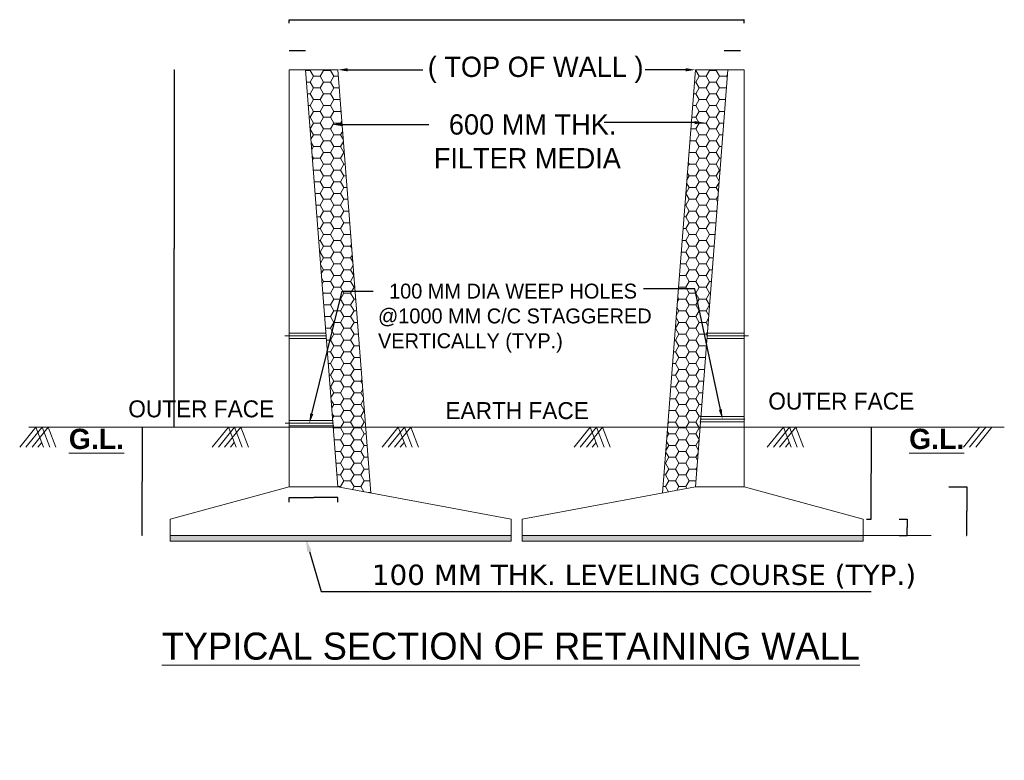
# Model space of a CAD drawing. Header units: millimetres. Extents: x -20950785 to 43207042, y -3207472 to 3168443.
# Tile 3 of 89: x 8415289 to 8433991, y -1824321 to -1810257. Entities that reach past the tile are written whole.
import ezdxf
from ezdxf import colors
from ezdxf.entities.mleader import LeaderData, LeaderLine
from ezdxf.math import Vec2, Vec3

# ---------------------------------------------------------------- set-up
doc = ezdxf.new("R2010")
doc.units = ezdxf.units.MM
doc.header["$LTSCALE"] = 60
doc.header["$MEASUREMENT"] = 0
for name, color, linetype in [('AAA', 210, 'Continuous'), ('AAA @ 1', 210, 'Continuous'), ('TEXT', 7, 'Continuous')]:
    doc.layers.add(name, color=color, linetype=linetype)
doc.layers.add('HAAAA', color=7, linetype='Continuous', lineweight=15, plot=False, transparency=0.01)
doc.dimstyles.get("Standard").update_dxf_attribs({"dimtxt": 400, "dimasz": 215, "dimexe": 0.18, "dimexo": 0.0625, "dimgap": 0.09, "dimtad": 0, "dimtih": 1, "dimtoh": 1, "dimdec": 0, "dimzin": 4, "dimdsep": 46, "dimtxsty": 'Standard', "dimblk": 'OPEN90', "dimcen": 0, "dimadec": 0, "dimazin": 1, "dimtfac": 1, "dimtdec": 0, "dimtix": 1, "dimtofl": 0, "dimtmove": 0, "dimatfit": 3, "dimldrblk": 'OPEN30', "dimfxl": 1, "dimtolj": 1, "dimtzin": 0, "dimarcsym": 0})
pattern_1 = [(0, (4343289.5, 590739.92), (192.8571429, 111.3461233), [128.571429, -257.142857]), (120, (4343289.5, 590739.92), (-192.8571429, 111.3461233), [128.571429, -257.142857]), (60, (4343289.5, 590739.92), (4e-14, 222.6922467), [-257.142857, 128.571429])]

# ---------------------------------------------------------------- blocks, each defined once
blk = doc.blocks.new('_Open90')
at = {"color": 0, "linetype": 'ByBlock', "lineweight": -2}
for p, q in [((0, 0), (-1, 0)), ((-0.5, 0.5), (0, 0)), ((0, 0), (-0.5, -0.5))]:
    blk.add_line(p, q, dxfattribs=at)
blk = doc.blocks.new('*D626')
at = {"layer": 'AAA', "color": 0, "lineweight": -2, "ltscale": 2, "transparency": 16777216}
for p, q in [((8420408, -1810846), (8420408, -1810846)), ((8420715, -1810846), (8420410, -1810846)), ((8420717, -1810846), (8420717, -1810846))]:
    blk.add_line(p, q, dxfattribs=at)
at = {"layer": 'Defpoints', "color": 0, "lineweight": 9, "ltscale": 2, "transparency": 16777216}
for p in [(8420408, -1810846), (8420408, -1810846), (8420717, -1810846)]:
    blk.add_point(p, dxfattribs=at)
at = {"layer": 'AAA', "color": 0, "lineweight": -2, "ltscale": 2, "transparency": 16777216, "xscale": 2, "yscale": 2, "zscale": 2, "rotation": 180}
blk.add_blockref('_Open90', (8420408, -1810846), dxfattribs=at)
at = {"layer": 'AAA', "color": 0, "lineweight": -2, "ltscale": 2, "transparency": 16777216, "xscale": 2, "yscale": 2, "zscale": 2}
blk.add_blockref('_Open90', (8420717, -1810846), dxfattribs=at)
at = {"layer": 'AAA', "color": 0, "lineweight": 9, "ltscale": 2, "transparency": 16777216, "insert": (8420562, -1810845), "char_height": 1.5, "attachment_point": 5}
blk.add_mtext('\\A1;{\\H1.33333x;300}', dxfattribs=at)
blk = doc.blocks.new('_Open30')
at = {"color": 0, "linetype": 'ByBlock', "lineweight": -2}
for p, q in [((-1, 0.3), (0, 0)), ((0, 0), (-1, -0.3)), ((0, 0), (-1, 0))]:
    blk.add_line(p, q, dxfattribs=at)
blk = doc.blocks.new('*D627')
at = {"layer": 'Defpoints', "color": 0, "lineweight": 9, "transparency": 16777216}
for p in [(8431993, -1819745), (8432144, -1819745), (8431993, -1820054)]:
    blk.add_point(p, dxfattribs=at)
at = {"layer": 'TEXT', "color": 0, "lineweight": -2, "transparency": 16777216}
for p, q in [((8431993, -1819745), (8432144, -1819745)), ((8432144, -1819746), (8432144, -1819898)), ((8432144, -1820053), (8432144, -1819901)), ((8431993, -1820054), (8432144, -1820054))]:
    blk.add_line(p, q, dxfattribs=at)
for p, rotation in [((8432144, -1819745), 90), ((8432144, -1820054), 270)]:
    blk.add_blockref('_Open90', p, dxfattribs=dict(at, rotation=rotation))
at = {"layer": 'TEXT', "color": 0, "lineweight": 9, "transparency": 16777216, "insert": (8432144, -1819899), "char_height": 2, "attachment_point": 5}
blk.add_mtext('\\A1;{\\H1.76471x;300}', dxfattribs=at)
blk = doc.blocks.new('*D628')
at = {"layer": 'Defpoints', "color": 0, "lineweight": 9, "ltscale": 2, "transparency": 16777216}
for p in [(8431455, -1817997), (8431461, -1817997), (8431373, -1819745)]:
    blk.add_point(p, dxfattribs=at)
at = {"layer": 'TEXT', "color": 0, "lineweight": -2, "ltscale": 2, "transparency": 16777216}
for p, q in [((8431455, -1817997), (8431461, -1817997)), ((8431461, -1817998), (8431461, -1818869)), ((8431461, -1819744), (8431461, -1818872)), ((8431373, -1819745), (8431461, -1819745))]:
    blk.add_line(p, q, dxfattribs=at)
for p, rotation in [((8431461, -1817997), 90), ((8431461, -1819745), 270)]:
    blk.add_blockref('_Open90', p, dxfattribs=dict(at, rotation=rotation))
at = {"layer": 'TEXT', "color": 0, "lineweight": 9, "ltscale": 2, "transparency": 16777216, "insert": (8431461, -1818871), "char_height": 1.7, "attachment_point": 5}
blk.add_mtext('\\A1;{\\H1.76471x;1700}', dxfattribs=at)
blk = doc.blocks.new('*D629')
at = {"layer": 'Defpoints', "color": 0, "lineweight": 9, "ltscale": 2, "transparency": 16777216}
for p in [(8432935, -1819128), (8433281, -1819128), (8433272, -1820054)]:
    blk.add_point(p, dxfattribs=at)
at = {"layer": 'TEXT', "color": 0, "lineweight": -2, "ltscale": 2, "transparency": 16777216}
for p, q in [((8432935, -1819128), (8433281, -1819128)), ((8433281, -1819129), (8433281, -1819589)), ((8433281, -1820053), (8433281, -1819592)), ((8433272, -1820054), (8433281, -1820054))]:
    blk.add_line(p, q, dxfattribs=at)
for p, rotation in [((8433281, -1819128), 90), ((8433281, -1820054), 270)]:
    blk.add_blockref('_Open90', p, dxfattribs=dict(at, rotation=rotation))
at = {"layer": 'TEXT', "color": 0, "lineweight": 9, "ltscale": 2, "transparency": 16777216, "insert": (8433281, -1819591), "char_height": 1.7, "attachment_point": 5}
blk.add_mtext('\\A1;{\\H1.76471x;900}', dxfattribs=at)
blk = doc.blocks.new('*D630')
at = {"layer": 'Defpoints', "color": 0, "lineweight": 9, "ltscale": 2, "transparency": 16777216}
for p in [(8420408, -1819422), (8421334, -1819329), (8421334, -1819422)]:
    blk.add_point(p, dxfattribs=at)
at = {"layer": 'TEXT', "color": 0, "lineweight": -2, "ltscale": 2, "transparency": 16777216}
for p, q in [((8420408, -1819422), (8420408, -1819329)), ((8420409, -1819329), (8420867, -1819329)), ((8421333, -1819329), (8420875, -1819329)), ((8421334, -1819422), (8421334, -1819329))]:
    blk.add_line(p, q, dxfattribs=at)
at = {"layer": 'TEXT', "color": 0, "lineweight": -2, "ltscale": 2, "transparency": 16777216, "rotation": 180}
blk.add_blockref('_Open90', (8420408, -1819329), dxfattribs=at)
at = {"layer": 'TEXT', "color": 0, "lineweight": -2, "ltscale": 2, "transparency": 16777216}
blk.add_blockref('_Open90', (8421334, -1819329), dxfattribs=at)
at = {"layer": 'TEXT', "color": 0, "lineweight": 9, "ltscale": 2, "transparency": 16777216, "insert": (8420871, -1819329), "char_height": 1.7, "attachment_point": 5}
blk.add_mtext('\\A1;{\\H1.76471x;900}', dxfattribs=at)
blk = doc.blocks.new('*D631')
at = {"layer": 'Defpoints', "color": 0, "lineweight": 9, "ltscale": 2, "transparency": 16777216}
for p in [(8418220, -1811208), (8418220, -1817997), (8418220, -1817997)]:
    blk.add_point(p, dxfattribs=at)
at = {"layer": 'TEXT', "color": 0, "lineweight": -2, "ltscale": 2, "transparency": 16777216}
for p, q in [((8418220, -1811208), (8418220, -1811208)), ((8418220, -1811213), (8418220, -1814601)), ((8418220, -1817992), (8418220, -1814603)), ((8418220, -1817997), (8418220, -1817997))]:
    blk.add_line(p, q, dxfattribs=at)
at = {"layer": 'TEXT', "color": 0, "lineweight": -2, "ltscale": 2, "transparency": 16777216, "xscale": 5, "yscale": 5, "zscale": 5}
for p, rotation in [((8418220, -1811208), 90), ((8418220, -1817997), 270)]:
    blk.add_blockref('_Open90', p, dxfattribs=dict(at, rotation=rotation))
at = {"layer": 'TEXT', "color": 0, "lineweight": 9, "ltscale": 2, "transparency": 16777216, "insert": (8418220, -1814602), "char_height": 1.7, "attachment_point": 5}
blk.add_mtext('\\A1;{\\H1.17647x;6815}', dxfattribs=at)
blk = doc.blocks.new('*D632')
at = {"layer": 'Defpoints', "color": 0, "lineweight": 9, "ltscale": 2, "transparency": 16777216}
for p in [(8417618, -1817997), (8417618, -1820054), (8417618, -1820054)]:
    blk.add_point(p, dxfattribs=at)
at = {"layer": 'TEXT', "color": 0, "lineweight": -2, "ltscale": 2, "transparency": 16777216}
for p, q in [((8417618, -1817997), (8417618, -1817997)), ((8417618, -1818000), (8417618, -1819024)), ((8417618, -1820051), (8417618, -1819027)), ((8417618, -1820054), (8417618, -1820054))]:
    blk.add_line(p, q, dxfattribs=at)
at = {"layer": 'TEXT', "color": 0, "lineweight": -2, "ltscale": 2, "transparency": 16777216, "xscale": 3, "yscale": 3, "zscale": 3}
for p, rotation in [((8417618, -1817997), 90), ((8417618, -1820054), 270)]:
    blk.add_blockref('_Open90', p, dxfattribs=dict(at, rotation=rotation))
at = {"layer": 'TEXT', "color": 0, "lineweight": 9, "ltscale": 2, "transparency": 16777216, "insert": (8417618, -1819025), "char_height": 1.7, "attachment_point": 5}
blk.add_mtext('\\A1;{\\H1.76471x;2000}', dxfattribs=at)
blk = doc.blocks.new('*D614')
at = {"layer": 'Defpoints', "color": 0, "lineweight": 9, "ltscale": 2, "transparency": 16777216}
for p in [(8429048, -1810260), (8420408, -1810320), (8429048, -1810320)]:
    blk.add_point(p, dxfattribs=at)
at = {"layer": 'HAAAA', "color": 0, "lineweight": -2, "ltscale": 2, "transparency": 16777216}
for p, q in [((8420408, -1810320), (8420408, -1810260)), ((8420411, -1810260), (8429045, -1810260)), ((8429048, -1810320), (8429048, -1810260))]:
    blk.add_line(p, q, dxfattribs=at)
at = {"layer": 'HAAAA', "color": 0, "lineweight": -2, "ltscale": 2, "transparency": 16777216, "xscale": 3, "yscale": 3, "zscale": 3, "rotation": 180}
blk.add_blockref('_Open90', (8420408, -1810260), dxfattribs=at)
at = {"layer": 'HAAAA', "color": 0, "lineweight": -2, "ltscale": 2, "transparency": 16777216, "xscale": 3, "yscale": 3, "zscale": 3}
blk.add_blockref('_Open90', (8429048, -1810260), dxfattribs=at)
at = {"layer": 'HAAAA', "color": 0, "lineweight": 9, "ltscale": 2, "transparency": 16777216, "insert": (8424728, -1810259), "char_height": 3, "attachment_point": 5}
blk.add_mtext('\\A1;8400', dxfattribs=at)
blk = doc.blocks.new('*D615')
at = {"layer": 'AAA', "color": 0, "lineweight": -2, "ltscale": 2, "transparency": 16777216}
for p, q in [((8428670, -1810846), (8428670, -1810846)), ((8428977, -1810846), (8428672, -1810846)), ((8428979, -1810846), (8428979, -1810846))]:
    blk.add_line(p, q, dxfattribs=at)
at = {"layer": 'Defpoints', "color": 0, "lineweight": 9, "ltscale": 2, "transparency": 16777216}
for p in [(8428670, -1810846), (8428670, -1810846), (8428979, -1810846)]:
    blk.add_point(p, dxfattribs=at)
at = {"layer": 'AAA', "color": 0, "lineweight": -2, "ltscale": 2, "transparency": 16777216, "xscale": 2, "yscale": 2, "zscale": 2, "rotation": 180}
blk.add_blockref('_Open90', (8428670, -1810846), dxfattribs=at)
at = {"layer": 'AAA', "color": 0, "lineweight": -2, "ltscale": 2, "transparency": 16777216, "xscale": 2, "yscale": 2, "zscale": 2}
blk.add_blockref('_Open90', (8428979, -1810846), dxfattribs=at)
at = {"layer": 'AAA', "color": 0, "lineweight": 9, "ltscale": 2, "transparency": 16777216, "insert": (8428824, -1810845), "char_height": 1.5, "attachment_point": 5}
blk.add_mtext('\\A1;{\\H1.33333x;300}', dxfattribs=at)

msp = doc.modelspace()

# ---------------------------------------------------------------- hatches: boundary and pattern name
at = {"layer": 'AAA', "lineweight": 9, "ltscale": 2}
h = msp.add_hatch(dxfattribs=at)
h.set_pattern_fill('HONEY', scale=1028.571429)
h.set_pattern_definition(pattern_1)
h.paths.add_polyline_path([(8421132.5, -1816544.4), (8421413.5, -1815410.9), (8421661.3, -1815410.9), (8421333.8, -1811208), (8420716.7, -1811208)])
edge = h.paths.add_edge_path()
edge.add_line((8421132.5, -1816544.4), (8421245.7, -1817996.6))
edge.add_spline(control_points=[(8421245.7, -1817996.6), (8421451.4, -1817996.6), (8421657.1, -1817996.6), (8421862.8, -1817996.6)], knot_values=[5.6194863, 5.6194863, 5.6194863, 5.6194863, 6.2194863, 6.2194863, 6.2194863, 6.2194863], degree=3, periodic=0)
edge.add_line((8421862.8, -1817996.6), (8421661.3, -1815410.9))
edge.add_line((8421661.3, -1815410.9), (8421413.5, -1815410.9))
edge.add_line((8421413.5, -1815410.9), (8421132.5, -1816544.4))
h.paths.add_polyline_path([(8428739.5, -1811208), (8428122.4, -1811208), (8427798.4, -1815366.5), (8428114.3, -1815366.5), (8428334.2, -1816409.9)])
edge = h.paths.add_edge_path()
edge.add_spline(control_points=[(8427593.4, -1817996.6), (8427799.1, -1817996.6), (8428004.9, -1817996.6), (8428210.6, -1817996.6)], knot_values=[5.6194863, 5.6194863, 5.6194863, 5.6194863, 6.2194863, 6.2194863, 6.2194863, 6.2194863], degree=3, periodic=0)
edge.add_line((8428210.6, -1817996.6), (8428334.2, -1816409.9))
edge.add_line((8428334.2, -1816409.9), (8428114.3, -1815366.5))
edge.add_line((8428114.3, -1815366.5), (8427798.4, -1815366.5))
edge.add_line((8427798.4, -1815366.5), (8427593.4, -1817996.6))
h = msp.add_hatch(dxfattribs=at)
h.set_pattern_fill('HONEY', scale=1028.571429)
h.set_pattern_definition(pattern_1)
edge = h.paths.add_edge_path()
edge.add_spline(control_points=[(8421862.8, -1817996.6), (8421657.1, -1817996.6), (8421451.4, -1817996.6), (8421245.7, -1817996.6)], knot_values=[5.6194863, 5.6194863, 5.6194863, 5.6194863, 6.2194863, 6.2194863, 6.2194863, 6.2194863], degree=3, periodic=0)
edge.add_line((8421245.7, -1817996.6), (8421333.8, -1819128))
edge.add_line((8421333.8, -1819128), (8421960.1, -1819245.4))
edge.add_line((8421960.1, -1819245.4), (8421862.8, -1817996.6))
edge = h.paths.add_edge_path()
edge.add_spline(control_points=[(8428210.6, -1817996.6), (8428004.9, -1817996.6), (8427799.1, -1817996.6), (8427593.4, -1817996.6)], knot_values=[5.6194863, 5.6194863, 5.6194863, 5.6194863, 6.2194863, 6.2194863, 6.2194863, 6.2194863], degree=3, periodic=0)
edge.add_line((8427593.4, -1817996.6), (8427496.1, -1819245.4))
edge.add_line((8427496.1, -1819245.4), (8428122.4, -1819128))
edge.add_line((8428122.4, -1819128), (8428210.6, -1817996.6))
h = msp.add_hatch(dxfattribs=at)
h.set_pattern_fill('AR-CONC', scale=20.571429)
h.set_pattern_definition([(50, (5597740.24, 594526.58), (147.550666, -12.9090106), [15.4285714, -169.714286]), (355, (5597740.24, 594526.58), (-28.5431315, 154.7366675), [12.342857, -135.7714286]), (100.4514445, (5597752.54, 594525.5), (119.007534, 141.8276553), [13.112268, -144.234949]), (46.1842, (5597740.24, 594567.72), (219.546788, -34.049681), [23.142857, -254.571429]), (96.6356355, (5597758.54, 594564.88), (192.273315, 200.390112), [19.668413, -216.352545]), (351.184164, (5597740.24, 594567.72), (192.273314, 200.390112), [18.514286, -203.657143]), (21, (5597760.81, 594557.44), (122.792308, -82.8244575), [15.4285714, -169.714286]), (326, (5597760.81, 594557.44), (50.05344, 149.1737236), [12.342857, -135.7714286]), (71.4514447, (5597771.05, 594550.53), (172.845746, 66.3492657), [13.1122677, -144.234949]), (37.5, (5597740.24, 594526.58), (2.50145595, 68.48102136), [0, -134.1257143, 0, -137.8285714, 0, -136.2857143]), (7.5, (5597740.24, 594526.58), (54.117162, 81.1361236), [0, -78.5828571, 0, -131.04, 0, -51.9428571]), (327.5, (5597694.37, 594526.58), (109.81490116, -4.6398593), [0, -51.4285714, 0, -160.4571429, 0, -212.9142857]), (317.5, (5597673.8, 594526.58), (119.9697263, 20.593025), [0, -66.8571429, 0, -106.56, 0, -151.2])])
h.paths.add_polyline_path([(8418145.3, -1820053.7), (8418145.3, -1820156.6), (8424625.3, -1820156.6), (8424625.3, -1820053.7)])
h = msp.add_hatch(dxfattribs=at)
h.set_pattern_fill('AR-CONC', scale=20.571429)
h.set_pattern_definition([(50, (5626387.55, 594526.58), (147.550666, -12.9090106), [15.4285714, -169.714286]), (355, (5626387.55, 594526.58), (-28.5431315, 154.7366675), [12.342857, -135.7714286]), (100.4514445, (5626399.85, 594525.5), (119.007534, 141.8276553), [13.112268, -144.234949]), (46.1842, (5626387.55, 594567.72), (219.546788, -34.049681), [23.142857, -254.571429]), (96.6356355, (5626405.85, 594564.88), (192.273315, 200.390112), [19.668413, -216.352545]), (351.184164, (5626387.55, 594567.72), (192.273314, 200.390112), [18.514286, -203.657143]), (21, (5626408.13, 594557.44), (122.792308, -82.8244575), [15.4285714, -169.714286]), (326, (5626408.13, 594557.44), (50.05344, 149.1737236), [12.342857, -135.7714286]), (71.4514447, (5626418.36, 594550.53), (172.845746, 66.3492657), [13.1122677, -144.234949]), (37.5, (5626387.554, 594526.58), (2.50145595, 68.48102136), [0, -134.1257143, 0, -137.8285714, 0, -136.2857143]), (7.5, (5626387.554, 594526.58), (54.117162, 81.1361236), [0, -78.5828571, 0, -131.04, 0, -51.9428571]), (327.5, (5626341.68, 594526.58), (109.81490116, -4.6398593), [0, -51.4285714, 0, -160.4571429, 0, -212.9142857]), (317.5, (5626321.11, 594526.58), (119.9697263, 20.593025), [0, -66.8571429, 0, -106.56, 0, -151.2])])
h.paths.add_polyline_path([(8424831, -1820053.7), (8431311, -1820053.7), (8431311, -1820156.6), (8424831, -1820156.6)])

# ---------------------------------------------------------------- linework, layer by layer
at = {"layer": 'AAA', "color": 7, "lineweight": 9, "ltscale": 2}
for p, q in [((8420408.1, -1819128), (8420408.1, -1811208)), ((8420408.1, -1811208), (8420716.7, -1811208)), ((8420408.1, -1811208), (8420408.1, -1817070.9)), ((8420408.1, -1817996.6), (8420408.1, -1811208)), ((8420408.1, -1811208), (8420716.7, -1811208)), ((8420716.7, -1811208), (8421333.8, -1811208)), ((8420716.7, -1811208), (8421333.8, -1819128)), ((8420716.7, -1811208), (8421333.8, -1811208)), ((8421333.8, -1811208), (8421960.1, -1819245.4)), ((8428122.4, -1811208), (8427496.1, -1819245.4)), ((8428122.4, -1811208), (8428111.5, -1811364.1)), ((8428739.5, -1811208), (8428122.4, -1811208)), ((8428739.5, -1811208), (8428122.4, -1819128)), ((8428739.5, -1811208), (8428122.4, -1811208)), ((8429048.1, -1811208), (8428739.5, -1811208)), ((8429048.1, -1811208), (8428739.5, -1811208)), ((8429048.1, -1819128), (8429048.1, -1811208)), ((8429048.1, -1819128), (8429048.1, -1811208)), ((8429048.1, -1811208), (8429048.1, -1817070.9)), ((8420325.1, -1816260), (8421110.3, -1816260)), ((8429131.1, -1816260), (8428345.9, -1816260)), ((8420333.7, -1817919.4), (8421249.5, -1817919.4)), ((8420408.1, -1817996.6), (8420408.1, -1817842.3)), ((8429060.1, -1817842.3), (8428212.1, -1817842.3)), ((8429048.1, -1817996.6), (8429048.1, -1817842.3)), ((8420408.1, -1817996.6), (8420206.2, -1817996.6)), ((8418145.3, -1819745.1), (8420408.1, -1819128)), ((8421333.8, -1819128), (8420408.1, -1819128)), ((8424625.3, -1819745.1), (8421333.8, -1819128)), ((8424831, -1819745.1), (8428122.4, -1819128)), ((8428122.4, -1819128), (8429048.1, -1819128)), ((8431311, -1819745.1), (8429048.1, -1819128)), ((8418145.3, -1820053.7), (8418145.3, -1819745.1)), ((8424625.3, -1820053.7), (8424625.3, -1819745.1)), ((8424831, -1820053.7), (8424831, -1819745.1)), ((8431311, -1820053.7), (8431311, -1819745.1)), ((8418145.3, -1820053.7), (8418145.3, -1820156.6)), ((8418145.3, -1820053.7), (8424625.3, -1820053.7)), ((8418145.3, -1820156.6), (8424625.3, -1820156.6)), ((8424625.3, -1820156.6), (8424625.3, -1820053.7)), ((8424831, -1820156.6), (8424831, -1820053.7)), ((8431311, -1820053.7), (8424831, -1820053.7)), ((8431311, -1820156.6), (8424831, -1820156.6)), ((8431311, -1820053.7), (8431311, -1820156.6)), ((8431311, -1820053.7), (8432600.9, -1820053.7))]:
    msp.add_line(p, q, dxfattribs=at)
at = {"layer": 'AAA', "color": 7, "lineweight": 9, "ltscale": 0.002}
for p, q in [((8420408.1, -1816208.6), (8421106.3, -1816208.6)), ((8429048.1, -1816208.6), (8428349.9, -1816208.6)), ((8420408.1, -1816311.5), (8421114.4, -1816311.5)), ((8429048.1, -1816311.5), (8428341.9, -1816311.5)), ((8428215.7, -1817790.9), (8429048.1, -1817790.9)), ((8420408.1, -1817868), (8421245.9, -1817868)), ((8420408.1, -1817970.9), (8421253.1, -1817970.9)), ((8428208.5, -1817893.7), (8429048.1, -1817893.7))]:
    msp.add_line(p, q, dxfattribs=at)
at = {"layer": 'AAA', "color": 7, "lineweight": 9}
for p, q in [((8415289, -1818376.9), (8415596.4, -1817996.6)), ((8415289, -1818376.9), (8415596.4, -1817996.6)), ((8415406.3, -1818376.9), (8415713.7, -1817996.6)), ((8415406.3, -1818376.9), (8415713.7, -1817996.6)), ((8415523.7, -1818376.9), (8415831, -1817996.6)), ((8415523.7, -1818376.9), (8415831, -1817996.6)), ((8415596.4, -1817996.6), (8415742.7, -1818376.9)), ((8415596.4, -1817996.6), (8415742.7, -1818376.9)), ((8415713.7, -1817996.6), (8415860, -1818376.9)), ((8415713.7, -1817996.6), (8415860, -1818376.9)), ((8415831, -1817996.6), (8415977.3, -1818376.9)), ((8415831, -1817996.6), (8415977.3, -1818376.9)), ((8415831, -1817996.6), (8415977.3, -1818376.9)), ((8415831, -1817996.6), (8415977.3, -1818376.9)), ((8418946.8, -1818376.9), (8419254.2, -1817996.6)), ((8418946.8, -1818376.9), (8419254.2, -1817996.6)), ((8419064.1, -1818376.9), (8419371.5, -1817996.6)), ((8419064.1, -1818376.9), (8419371.5, -1817996.6)), ((8419181.4, -1818376.9), (8419488.8, -1817996.6)), ((8419181.4, -1818376.9), (8419488.8, -1817996.6)), ((8419254.2, -1817996.6), (8419400.5, -1818376.9)), ((8419254.2, -1817996.6), (8419400.5, -1818376.9)), ((8419371.5, -1817996.6), (8419517.8, -1818376.9)), ((8419371.5, -1817996.6), (8419517.8, -1818376.9)), ((8419488.8, -1817996.6), (8419635.1, -1818376.9)), ((8419488.8, -1817996.6), (8419635.1, -1818376.9)), ((8419488.8, -1817996.6), (8419635.1, -1818376.9)), ((8419488.8, -1817996.6), (8419635.1, -1818376.9)), ((8422173.3, -1818376.9), (8422480.7, -1817996.6)), ((8422173.3, -1818376.9), (8422480.7, -1817996.6)), ((8422290.6, -1818376.9), (8422598, -1817996.6)), ((8422290.6, -1818376.9), (8422598, -1817996.6)), ((8422407.9, -1818376.9), (8422715.3, -1817996.6)), ((8422407.9, -1818376.9), (8422715.3, -1817996.6)), ((8422480.7, -1817996.6), (8422627, -1818376.9)), ((8422480.7, -1817996.6), (8422627, -1818376.9)), ((8422598, -1817996.6), (8422744.3, -1818376.9)), ((8422598, -1817996.6), (8422744.3, -1818376.9)), ((8422715.3, -1817996.6), (8422861.6, -1818376.9)), ((8422715.3, -1817996.6), (8422861.6, -1818376.9)), ((8422715.3, -1817996.6), (8422861.6, -1818376.9)), ((8422715.3, -1817996.6), (8422861.6, -1818376.9)), ((8425818.1, -1818376.9), (8426125.5, -1817996.6)), ((8425818.1, -1818376.9), (8426125.5, -1817996.6)), ((8425935.4, -1818376.9), (8426242.8, -1817996.6)), ((8425935.4, -1818376.9), (8426242.8, -1817996.6)), ((8426052.7, -1818376.9), (8426360.1, -1817996.6)), ((8426052.7, -1818376.9), (8426360.1, -1817996.6)), ((8426125.5, -1817996.6), (8426271.8, -1818376.9)), ((8426125.5, -1817996.6), (8426271.8, -1818376.9)), ((8426242.8, -1817996.6), (8426389.1, -1818376.9)), ((8426242.8, -1817996.6), (8426389.1, -1818376.9)), ((8426360.1, -1817996.6), (8426506.4, -1818376.9)), ((8426360.1, -1817996.6), (8426506.4, -1818376.9)), ((8426360.1, -1817996.6), (8426506.4, -1818376.9)), ((8426360.1, -1817996.6), (8426506.4, -1818376.9)), ((8429486.8, -1818376.9), (8429794.2, -1817996.6)), ((8429486.8, -1818376.9), (8429794.2, -1817996.6)), ((8429604.1, -1818376.9), (8429911.5, -1817996.6)), ((8429604.1, -1818376.9), (8429911.5, -1817996.6)), ((8429721.4, -1818376.9), (8430028.8, -1817996.6)), ((8429721.4, -1818376.9), (8430028.8, -1817996.6)), ((8429794.2, -1817996.6), (8429940.5, -1818376.9)), ((8429794.2, -1817996.6), (8429940.5, -1818376.9)), ((8429911.5, -1817996.6), (8430057.8, -1818376.9)), ((8429911.5, -1817996.6), (8430057.8, -1818376.9)), ((8430028.8, -1817996.6), (8430175.1, -1818376.9)), ((8430028.8, -1817996.6), (8430175.1, -1818376.9)), ((8430028.8, -1817996.6), (8430175.1, -1818376.9)), ((8430028.8, -1817996.6), (8430175.1, -1818376.9)), ((8433212.5, -1818376.9), (8433519.9, -1817996.6)), ((8433212.5, -1818376.9), (8433519.9, -1817996.6)), ((8433329.8, -1818376.9), (8433637.2, -1817996.6)), ((8433329.8, -1818376.9), (8433637.2, -1817996.6)), ((8433447.1, -1818376.9), (8433754.5, -1817996.6)), ((8433447.1, -1818376.9), (8433754.5, -1817996.6)), ((8415633.8, -1818376.9), (8415707.6, -1818285.7)), ((8415633.8, -1818376.9), (8415707.6, -1818285.7)), ((8419291.6, -1818376.9), (8419365.3, -1818285.7)), ((8419291.6, -1818376.9), (8419365.3, -1818285.7)), ((8422518.1, -1818376.9), (8422591.9, -1818285.7)), ((8422518.1, -1818376.9), (8422591.9, -1818285.7)), ((8426162.9, -1818376.9), (8426236.7, -1818285.7)), ((8426162.9, -1818376.9), (8426236.7, -1818285.7)), ((8429831.6, -1818376.9), (8429905.4, -1818285.7)), ((8429831.6, -1818376.9), (8429905.4, -1818285.7))]:
    msp.add_line(p, q, dxfattribs=at)
at = {"layer": 'AAA', "color": 7, "lineweight": 9, "ltscale": 2}
for points in [[(8415465.6, -1817996.6), (8424946.9, -1817996.6)], [(8433990.6, -1817996.6), (8424509.3, -1817996.6)]]:
    msp.add_spline(points, degree=3, dxfattribs=at)

# ---------------------------------------------------------------- texts
at = {"layer": 'AAA', "color": 7, "lineweight": 9, "attachment_point": 1}
for s, insert, char_height, width in [('OUTER FACE', (8429508.2, -1817339.2), 321.43, 3097.835), ('OUTER FACE', (8417352.2, -1817486.2), 321.43, 3097.835), ('EARTH FACE', (8423376.3, -1817519.6), 321.43, 3097.835), ('{\\fArial|b1|i0|c0|p34;\\LG.L.}', (8416222.8, -1818024.7), 385.714, 615.557), ('{\\fArial|b1|i0|c0|p34;\\LG.L.}', (8432182.9, -1818024.7), 385.714, 615.557), ('{\\H0.66667x;\\LTYPICAL SECTION OF RETAINING WALL\\H1.5x;\\P}                 ', (8417987.7, -1821895.5), 771.429, 14338.98)]:
    msp.add_mtext(s, dxfattribs=dict(at, insert=insert, char_height=char_height, width=width))

# ---------------------------------------------------------------- dimensions: what is measured, and where the dimension line sits
at = {"layer": 'AAA', "color": 7, "lineweight": 9, "ltscale": 2}
for base, p1, p2, picture, middle in [((8420408.1, -1810846), (8420716.7, -1810846), (8420408.1, -1810846), '*D626', (8420562.4, -1810846)), ((8428670.1, -1810846), (8428978.7, -1810846), (8428670.1, -1810846), '*D615', (8428824.4, -1810846))]:
    dim = msp.add_linear_dim(base=base, p1=p1, p2=p2, text='{\\H1.33333x;300}', dimstyle='Standard', override={"dimtxt": 1.5, "dimasz": 2, "dimtad": 1, "dimtih": 0, "dimtoh": 0}, dxfattribs=at)
    dim.commit()
    dim.dimension.update_dxf_attribs({"geometry": picture, "text_midpoint": middle, "dimtype": 160})
at = {"layer": 'HAAAA', "color": 7, "lineweight": 9, "ltscale": 2}
dim = msp.add_linear_dim(base=(8429048.1, -1810260.3), p1=(8420408.1, -1810319.9), p2=(8429048.1, -1810319.9), text='8400', dimstyle='Standard', override={"dimtxt": 3, "dimasz": 3, "dimtad": 2}, dxfattribs=at)
dim.commit()
dim.dimension.update_dxf_attribs({"geometry": '*D614', "text_midpoint": (8424728.1, -1810258.7)})
at = {"layer": 'TEXT', "color": 7, "lineweight": 9, "ltscale": 2}
for base, p1, p2, text, override, picture, middle in [((8418220.4, -1817996.6), (8418220.4, -1811208), (8418220.4, -1817996.6), '{\\H1.17647x;6815}', {"dimtxt": 1.7, "dimasz": 5}, '*D631', (8418220.4, -1814602.3)), ((8417618.4, -1820053.7), (8417618.4, -1817996.6), (8417618.4, -1820053.7), '{\\H1.76471x;2000}', {"dimtxt": 1.7, "dimasz": 3}, '*D632', (8417618.4, -1819025.1)), ((8433281.3, -1819128), (8433271.7, -1820053.7), (8432934.7, -1819128), '{\\H1.76471x;900}', {"dimtxt": 1.7, "dimasz": 1}, '*D629', (8433281.3, -1819590.9))]:
    dim = msp.add_linear_dim(base=base, p1=p1, p2=p2, angle=90, text=text, dimstyle='Standard', override=override, dxfattribs=at)
    dim.commit()
    dim.dimension.update_dxf_attribs({"geometry": picture, "text_midpoint": middle, "dimtype": 160})
dim = msp.add_linear_dim(base=(8431461, -1817996.6), p1=(8431372.8, -1819745.1), p2=(8431454.7, -1817996.6), angle=90, text='{\\H1.76471x;1700}', dimstyle='Standard', override={"dimtxt": 1.7, "dimasz": 1}, dxfattribs=at)
dim.commit()
dim.dimension.update_dxf_attribs({"geometry": '*D628', "text_midpoint": (8431461, -1818870.9)})
dim = msp.add_linear_dim(base=(8421333.8, -1819328.8), p1=(8420408.1, -1819422.2), p2=(8421333.8, -1819422.2), text='{\\H1.76471x;900}', dimstyle='Standard', override={"dimtxt": 1.7, "dimasz": 1}, dxfattribs=at)
dim.commit()
dim.dimension.update_dxf_attribs({"geometry": '*D630', "text_midpoint": (8420871, -1819328.8)})
at = {"layer": 'TEXT', "color": 7, "lineweight": 9}
dim = msp.add_linear_dim(base=(8432144.3, -1819745.1), p1=(8431992.5, -1820053.7), p2=(8431992.5, -1819745.1), angle=90, text='{\\H1.76471x;300}', dimstyle='Standard', override={"dimtxt": 2, "dimasz": 1, "dimexe": 0.1, "dimexo": 0.02, "dimgap": 0.05, "dimtofl": 0, "dimtolj": 1}, dxfattribs=at)
dim.commit()
dim.dimension.update_dxf_attribs({"geometry": '*D627', "text_midpoint": (8432144.3, -1819899.4), "dimtype": 160})

# ---------------------------------------------------------------- leaders
at = {"layer": 'AAA', "color": 7, "lineweight": 9, "ltscale": 2}
ml = msp.add_multileader_mtext('Standard', dxfattribs=at)
ml.set_content('( TOP OF WALL )', color=7)
ml.set_leader_properties()
ml.build(insert=Vec2(0, 0))
ml.multileader.update_dxf_attribs({"dogleg_length": 0.36, "arrow_head_size": 185.1})
ctx = ml.context
ctx.base_point, ctx.char_height, ctx.arrow_head_size, ctx.landing_gap_size, ctx.plane_origin = Vec3(8422947, -1811208), 385.714, 185.1, 92.6, Vec3(8421887.3, -1811208)
notes = []
notes.append((ctx, [(0, (1, 1, 0), (8422576.7, -1811208), (1, 0), 370.3, [(0, [(8421333.8, -1811208)], 0, [])])]))
ctx.mtext.insert, ctx.mtext.flow_direction = Vec3(8423039.5, -1810958.4), 5
ml = msp.add_multileader_mtext('Standard', dxfattribs=at)
ml.set_content('', color=7)
ml.set_leader_properties()
ml.build(insert=Vec2(0, 0))
ml.multileader.update_dxf_attribs({"dogleg_length": 0.36, "arrow_head_size": 185.1})
ctx = ml.context
ctx.base_point, ctx.char_height, ctx.arrow_head_size, ctx.landing_gap_size, ctx.plane_origin = Vec3(8426986.9, -1811208), 185.1, 185.1, 92.6, Vec3(8427539.1, -1811208)
ctx.text_align_type = 2
notes.append((ctx, [(0, (1, 1, 0), (8427542.3, -1811208), (-1, 0), 370.3, [(0, [(8428122.4, -1811208)], 0, [])])]))
ctx.mtext.insert, ctx.mtext.alignment, ctx.mtext.flow_direction = Vec3(8427079.5, -1811115.4), 3, 5
ml = msp.add_multileader_mtext('Standard', dxfattribs=at)
ml.set_content('  600 MM THK. FILTER MEDIA', color=7)
ml.set_leader_properties()
ml.build(insert=Vec2(0, 0))
ml.multileader.update_dxf_attribs({"dogleg_length": 0.36, "arrow_head_size": 185.1})
ctx = ml.context
ctx.base_point, ctx.char_height, ctx.arrow_head_size, ctx.landing_gap_size, ctx.plane_origin = Vec3(8423061.8, -1812246.2), 385.714, 185.1, 92.6, Vec3(8421222, -1812246.2)
notes.append((ctx, [(0, (1, 1, 0), (8422691.6, -1812246.2), (1, 0), 370.3, [(0, [(8421222, -1812246.2)], 0, [])])]))
ctx.mtext.insert, ctx.mtext.width, ctx.mtext.flow_direction = Vec3(8423154.4, -1812053.2), 4241.321, 5
ml = msp.add_multileader_mtext('Standard', dxfattribs=at)
ml.set_content('', color=7)
ml.set_leader_properties()
ml.build(insert=Vec2(0, 0))
ml.multileader.update_dxf_attribs({"dogleg_length": 0.36, "arrow_head_size": 185.1})
ctx = ml.context
ctx.base_point, ctx.char_height, ctx.arrow_head_size, ctx.landing_gap_size, ctx.plane_origin = Vec3(8426206.4, -1812211.8), 185.1, 185.1, 92.6, Vec3(8428294.1, -1812211.8)
ctx.text_align_type = 2
notes.append((ctx, [(0, (1, 1, 0), (8426761.8, -1812211.8), (-1, 0), 370.3, [(0, [(8428294.1, -1812211.8)], 0, [])])]))
ctx.mtext.insert, ctx.mtext.alignment, ctx.mtext.flow_direction = Vec3(8426299, -1812119.2), 3, 5
ml = msp.add_multileader_mtext('Standard', dxfattribs=at)
ml.set_content('  100 MM DIA WEEP HOLES\\P@1000 MM C/C STAGGERED\\PVERTICALLY (TYP.)', color=7)
ml.set_leader_properties()
ml.build(insert=Vec2(0, 0))
ml.multileader.update_dxf_attribs({"dogleg_length": 0.36, "arrow_head_size": 185.1})
ctx = ml.context
ctx.base_point, ctx.char_height, ctx.arrow_head_size, ctx.landing_gap_size, ctx.plane_origin = Vec3(8422002.7, -1815410.9), 282.857, 185.1, 92.6, Vec3(8420791.6, -1817919.4)
notes.append((ctx, [(0, (1, 1, 0), (8421413.5, -1815410.9), (1, 0), 589.2, [(0, [(8420791.6, -1817919.4)], 0, [])])]))
ctx.mtext.insert, ctx.mtext.width, ctx.mtext.flow_direction = Vec3(8422095.3, -1815269.4), 5627.922, 5
ml = msp.add_multileader_mtext('Standard', dxfattribs=at)
ml.set_content('', color=7)
ml.set_leader_properties()
ml.build(insert=Vec2(0, 0))
ml.multileader.update_dxf_attribs({"dogleg_length": 0.36, "arrow_head_size": 185.1})
ctx = ml.context
ctx.base_point, ctx.char_height, ctx.arrow_head_size, ctx.landing_gap_size, ctx.plane_origin = Vec3(8426950.8, -1815366.5), 185.1, 185.1, 92.6, Vec3(8428636.1, -1817842.3)
ctx.text_align_type = 2
notes.append((ctx, [(0, (1, 1, 0), (8428114.3, -1815366.5), (-1, 0), 978.4, [(0, [(8428636.1, -1817842.3)], 0, [])])]))
ctx.mtext.insert, ctx.mtext.alignment, ctx.mtext.flow_direction = Vec3(8427043.3, -1815274), 3, 5
at = {"layer": 'AAA @ 1', "color": 7, "lineweight": 9, "ltscale": 2}
ml = msp.add_multileader_mtext('Standard', dxfattribs=at)
ml.set_content('{\\fVerdana|b0|i0|c0|p34;100 MM THK. LEVELING COURSE (TYP.)}', color=7)
ml.set_leader_properties()
ml.build(insert=Vec2(0, 0))
ml.multileader.update_dxf_attribs({"text_left_attachment_type": 5, "dogleg_length": 0.36, "arrow_head_size": 257.1})
ctx = ml.context
ctx.base_point, ctx.char_height, ctx.arrow_head_size, ctx.landing_gap_size, ctx.plane_origin = Vec3(8421884.3, -1821114.5), 385.714, 257.1, 92.6, Vec3(8420596, -1820053.7)
ctx.left_attachment = 5
notes.append((ctx, [(0, (1, 1, 0), (8421013.3, -1821114.5), (1, 0), 871, [(0, [(8420721.1, -1820106.4)], 0, [])])]))
ctx.mtext.insert, ctx.mtext.flow_direction = Vec3(8421976.9, -1820604.8), 5
for ctx, leaders in notes:
    for number, flags, end, landing, length, lines in leaders:
        leader = LeaderData()
        leader.index, (leader.has_last_leader_line, leader.has_dogleg_vector, leader.attachment_direction) = number, flags
        leader.last_leader_point, leader.dogleg_vector, leader.dogleg_length = Vec3(end), Vec3(landing), length
        for number, points, colour, breaks in lines:
            line = LeaderLine()
            line.index, line.vertices, line.color, line.breaks = number, Vec3.list(points), colors.encode_raw_color(colour), breaks
            leader.lines.append(line)
        ctx.leaders.append(leader)

doc.saveas('drawing.dxf')
